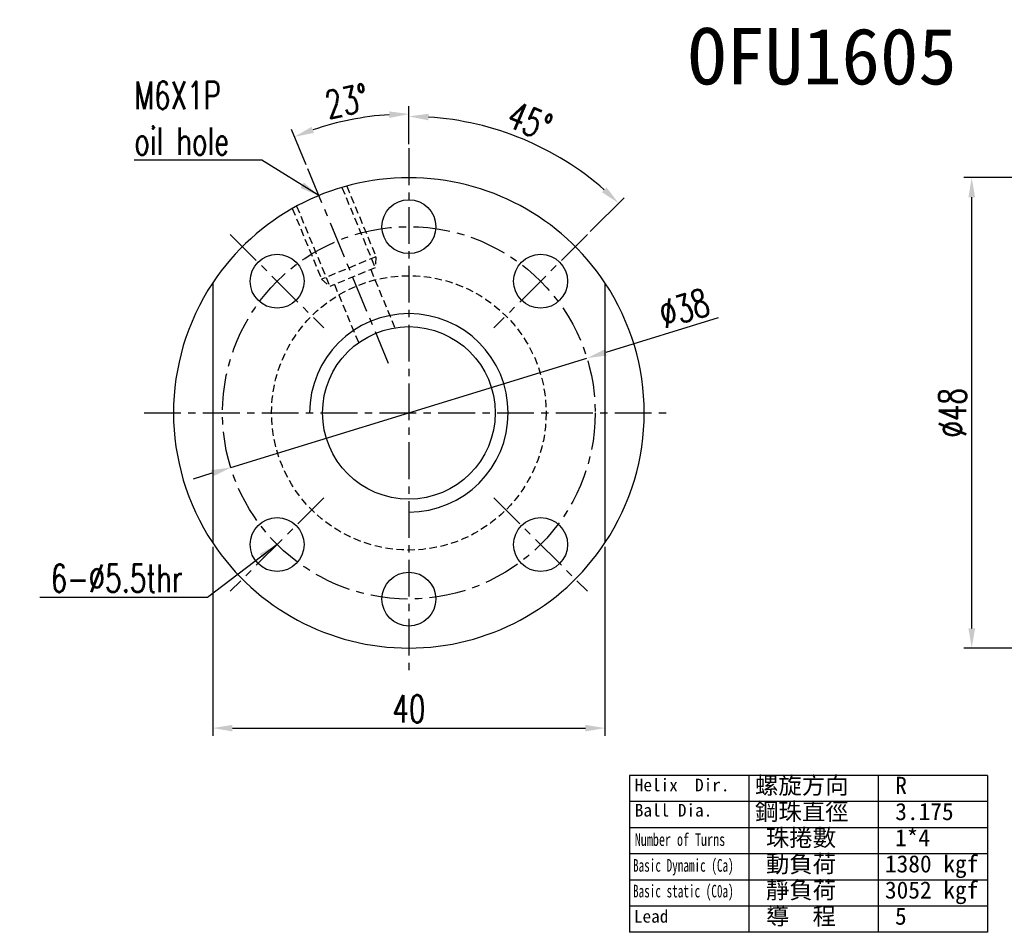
# Model space of a CAD drawing. Extents: x 473 to 1084, y -122 to 208.
# Tile 1 of 50: x 895 to 995, y -122 to -28. Entities that reach past the tile are written whole.
import ezdxf
from ezdxf.enums import TextEntityAlignment as Align

# ---------------------------------------------------------------- set-up
doc = ezdxf.new("R2010")
doc.units = 0
doc.header["$MEASUREMENT"] = 0
doc.header["$PDMODE"] = 1
doc.linetypes.add('CENTER', pattern=[2, 1.25, -0.25, 0.25, -0.25])
doc.linetypes.add('HIDDEN', pattern=[0.375, 0.25, -0.125])
doc.layers.get('DEFPOINTS').update_dxf_attribs({"linetype": 'CONTINUOUS'})
for name, color, linetype in [('CHA', 2, 'CONTINUOUS'), ('CL', 1, 'CENTER'), ('DIM', 4, 'CONTINUOUS'), ('HID', 2, 'HIDDEN'), ('OUT', 3, 'CONTINUOUS')]:
    doc.layers.add(name, color=color, linetype=linetype)
doc.styles.add('CHN', font='SIMPLEX.shx', dxfattribs={"width": 0.7, "bigfont": 'CHINESET.shx'})
doc.styles.add('DIM-7', font='SIMPLEX.shx', dxfattribs={"width": 0.7, "bigfont": 'chineset.shx'})
doc.styles.add('T', font='kaiu.ttf')
doc.dimstyles.get("Standard").update_dxf_attribs({"dimscale": 0, "dimtxt": 4, "dimasz": 3, "dimexe": 1, "dimexo": 0.5, "dimgap": 1, "dimtad": 1, "dimdsep": 46, "dimtxsty": 'CHN', "dimcen": 0.09, "dimclrd": 256, "dimclre": 256, "dimclrt": 256, "dimadec": 0, "dimazin": 0, "dimtp": 1, "dimtm": 1, "dimtfac": 0.6, "dimtix": 1, "dimtmove": 2, "dimatfit": 3, "dimfxl": 1, "dimtvp": 0.85, "dimtolj": 1, "dimarcsym": 0})

# ---------------------------------------------------------------- blocks, each defined once
blk = doc.blocks.new('*D15')
at = {"layer": 'DEFPOINTS', "color": 0, "transparency": 16777216}
for p in [(914.64, -81.83), (954.64, -81.83), (954.64, -100.73)]:
    blk.add_point(p, dxfattribs=at)
at = {"layer": 'DIM', "color": 7, "lineweight": -2, "transparency": 16777216}
for p, q in [((914.64, -82.23), (914.64, -101.53)), ((954.64, -82.23), (954.64, -101.53)), ((916.64, -100.73), (952.64, -100.73))]:
    blk.add_line(p, q, dxfattribs=at)
at = {"layer": 'DIM', "color": 7, "transparency": 16777216}
for points in [[(916.64, -100.4), (916.64, -101.07), (914.64, -100.73)], [(952.64, -100.4), (952.64, -101.07), (954.64, -100.73)]]:
    blk.add_solid(points, dxfattribs=at)
at = {"layer": 'DIM', "color": 7, "transparency": 16777216, "insert": (934.64, -98.77), "char_height": 2.8, "attachment_point": 5, "style": 'CHN'}
blk.add_mtext('\\A1;40', dxfattribs=at)
blk = doc.blocks.new('*D17')
at = {"layer": 'DEFPOINTS', "color": 0, "transparency": 16777216}
for p in [(992.04, -44.56), (1000.57, -44.56), (1000.57, -92.56)]:
    blk.add_point(p, dxfattribs=at)
at = {"layer": 'DIM', "color": 0, "lineweight": -2, "transparency": 16777216}
for p, q in [((1000.17, -44.56), (991.24, -44.56)), ((992.04, -90.56), (992.04, -46.56)), ((1000.17, -92.56), (991.24, -92.56))]:
    blk.add_line(p, q, dxfattribs=at)
at = {"layer": 'DIM', "color": 0, "transparency": 16777216}
for points in [[(991.71, -46.56), (992.38, -46.56), (992.04, -44.56)], [(991.71, -90.56), (992.38, -90.56), (992.04, -92.56)]]:
    blk.add_solid(points, dxfattribs=at)
at = {"layer": 'DIM', "color": 0, "transparency": 16777216, "insert": (990.08, -68.56), "char_height": 2.8, "attachment_point": 5, "rotation": 90, "style": 'CHN'}
blk.add_mtext('\\A1;%%C48', dxfattribs=at)
blk = doc.blocks.new('*D20')
at = {"layer": 'DEFPOINTS', "color": 0, "transparency": 16777216}
for p in [(930.66, -38.33), (934.64, -41.56), (924.31, -43.62), (932.54, -63.49), (934.64, -97.56)]:
    blk.add_point(p, dxfattribs=at)
at = {"layer": 'DIM', "color": 0, "lineweight": -2, "transparency": 16777216}
for p, q in [((934.64, -41.16), (934.64, -37.27)), ((924.15, -43.25), (922.66, -39.65))]:
    blk.add_line(p, q, dxfattribs=at)
blk.add_arc((934.64, -68.56), 30.49, 93.7587, 108.7413, dxfattribs=at)
at = {"layer": 'DIM', "color": 0, "transparency": 16777216}
for points in [[(932.63, -37.8), (932.65, -38.47), (934.64, -38.07)], [(924.96, -40), (924.72, -39.38), (922.97, -40.39)]]:
    blk.add_solid(points, dxfattribs=at)
at = {"layer": 'DIM', "color": 0, "transparency": 16777216, "insert": (928.31, -36.74), "char_height": 2.8, "attachment_point": 5, "rotation": 11.25, "style": 'CHN'}
blk.add_mtext('\\A1;23°', dxfattribs=at)
blk = doc.blocks.new('*D21')
at = {"layer": 'DEFPOINTS', "color": 0, "transparency": 16777216}
for p in [(934.64, -41.56), (949.77, -42.36), (952.85, -50.36), (943.3, -59.9), (934.64, -97.56)]:
    blk.add_point(p, dxfattribs=at)
at = {"layer": 'DIM', "color": 0, "lineweight": -2, "transparency": 16777216}
for p, q in [((934.64, -41.16), (934.64, -37.51)), ((953.13, -50.07), (956.6, -46.61))]:
    blk.add_line(p, q, dxfattribs=at)
blk.add_arc((934.64, -68.56), 30.25, 48.7882, 86.2118, dxfattribs=at)
at = {"layer": 'DIM', "color": 0, "transparency": 16777216}
for points in [[(936.63, -38.71), (936.65, -38.04), (934.64, -38.31)], [(954.8, -45.56), (954.34, -46.05), (956.03, -47.17)]]:
    blk.add_solid(points, dxfattribs=at)
at = {"layer": 'DIM', "color": 0, "transparency": 16777216, "insert": (946.97, -38.8), "char_height": 2.8, "attachment_point": 5, "rotation": 337.5, "style": 'CHN'}
blk.add_mtext('\\A1;45°', dxfattribs=at)
blk = doc.blocks.new('*D22')
at = {"layer": 'DEFPOINTS', "color": 0, "transparency": 16777216}
for p in [(952.8, -62.98), (916.48, -74.14)]:
    blk.add_point(p, dxfattribs=at)
at = {"layer": 'DIM', "color": 0, "lineweight": -2, "transparency": 16777216}
for p, q in [((966.18, -58.87), (954.71, -62.4)), ((916.48, -74.14), (952.8, -62.98)), ((914.56, -74.73), (912.65, -75.32))]:
    blk.add_line(p, q, dxfattribs=at)
at = {"layer": 'DIM', "color": 0, "transparency": 16777216}
for points in [[(954.61, -62.08), (954.81, -62.71), (952.8, -62.98)], [(914.47, -74.41), (914.66, -75.05), (916.48, -74.14)]]:
    blk.add_solid(points, dxfattribs=at)
at = {"layer": 'DIM', "color": 0, "transparency": 16777216, "insert": (962.71, -57.89), "char_height": 2.8, "attachment_point": 5, "rotation": 17.081, "style": 'CHN'}
blk.add_mtext('\\A1;∅38', dxfattribs=at)

msp = doc.modelspace()

# ---------------------------------------------------------------- linework, layer by layer
at = {"layer": 'CL', "color": 7, "ltscale": 3}
for p, q in [((934.638, -41.564), (934.638, -95.564)), ((924.305, -43.619), (932.536, -63.49)), ((916.43, -50.356), (925.975, -59.902)), ((952.846, -50.356), (943.3, -59.902)), ((907.638, -68.564), (961.638, -68.564)), ((925.975, -77.226), (916.43, -86.772)), ((943.3, -77.226), (952.846, -86.772))]:
    msp.add_line(p, q, dxfattribs=at)
msp.add_circle((934.638, -68.564), 19, dxfattribs=at)
at = {"layer": 'DIM', "color": 7}
for p, q in [((993.655, -105.555), (957.151, -105.555)), ((957.151, -105.555), (957.151, -121.568)), ((969.319, -105.555), (969.319, -121.568)), ((982.487, -105.555), (982.487, -121.568)), ((993.655, -105.555), (993.655, -121.568)), ((993.655, -108.224), (957.151, -108.224)), ((993.655, -110.893), (957.151, -110.893)), ((993.655, -113.562), (957.151, -113.562)), ((993.655, -116.231), (957.151, -116.231)), ((993.655, -118.899), (957.151, -118.899)), ((993.655, -121.568), (957.151, -121.568))]:
    msp.add_line(p, q, dxfattribs=at)
for radius, start, end in [(24, 146.44269, 213.55731), (24, 326.44269, 33.55731), (10.125, 270, 180)]:
    msp.add_arc((934.638, -68.564), radius, start, end, dxfattribs=at)
at = {"layer": 'HID', "color": 7, "ltscale": 3}
for p, q in [((927.813, -45.555), (931.207, -53.749)), ((928.297, -45.417), (931.286, -52.634)), ((922.754, -47.713), (925.743, -54.93)), ((923.193, -47.468), (926.588, -55.663)), ((931.286, -52.634), (925.743, -54.93)), ((931.286, -52.634), (931.207, -53.749)), ((931.207, -53.749), (926.588, -55.663)), ((930.745, -53.941), (933.256, -60.004)), ((925.743, -54.93), (926.588, -55.663)), ((927.05, -55.471), (929.561, -61.534))]:
    msp.add_line(p, q, dxfattribs=at)
msp.add_circle((934.638, -68.564), 14, dxfattribs=at)
at = {"layer": 'OUT', "color": 7}
for p, q in [((914.638, -55.298), (914.638, -81.831)), ((954.638, -55.298), (954.638, -81.831))]:
    msp.add_line(p, q, dxfattribs=at)
for centre, radius in [((934.638, -49.564), 2.75), ((921.203, -55.129), 2.75), ((948.073, -55.129), 2.75), ((934.638, -68.564), 8.8), ((921.203, -81.999), 2.75), ((948.073, -81.999), 2.75), ((934.638, -87.564), 2.75)]:
    msp.add_circle(centre, radius, dxfattribs=at)
for start, end in [(33.55731, 146.44269), (213.55731, 326.44269)]:
    msp.add_arc((934.638, -68.564), 24, start, end, dxfattribs=at)

# ---------------------------------------------------------------- texts
at = {"layer": 'CHA', "color": 0, "style": 'T'}
msp.add_text('OFU1605', height=5.76, dxfattribs=at).set_placement((976.804, -32.171), align=Align.MIDDLE)
at = {"layer": 'DIM', "color": 7, "style": 'T'}
for s, height, p in [('Helix  Dir.', 1.29024, (957.681, -107.179)), ('螺旋方向', 1.75, (969.938, -107.45)), ('R', 1.75, (984.243, -107.45)), ('Ball Dia.', 1.2902, (957.681, -109.756)), ('鋼珠直徑', 1.75, (969.938, -110.119)), ('3.175', 1.75, (984.243, -110.119)), ('珠捲數', 1.75, (971.049, -112.787)), ('1*4', 1.75, (984.217, -112.787)), ('動負荷', 1.75, (971.049, -115.456)), ('1380 kgf', 1.75, (983.191, -115.456)), ('靜負荷', 1.75, (971.049, -118.125)), ('3052 kgf', 1.75, (983.191, -118.125)), ('Lead', 1.2902, (957.589, -120.583)), ('導  程', 1.75, (971.049, -120.794)), ('5', 1.75, (984.217, -120.794))]:
    msp.add_text(s, height=height, dxfattribs=at).set_placement(p)
for s, width, p in [('Number of Turns', 0.7, (957.681, -112.748)), ('Basic Dynamic (Ca)', 0.65, (957.497, -115.384)), ('Basic static (C0a)', 0.65, (957.497, -118.005))]:
    msp.add_text(s, height=1.29024, dxfattribs=dict(at, width=width)).set_placement(p)
at = {"layer": 'DIM', "color": 7, "char_height": 2.8}
for s, insert, attachment_point, style in [('M6X1P\\Poil hole', (906.64, -38.498), 4, 'DIM-7'), ('6-%%C5.5thr', (911.56, -85.452), 6, 'CHN')]:
    msp.add_mtext(s, dxfattribs=dict(at, insert=insert, attachment_point=attachment_point, style=style))

# ---------------------------------------------------------------- dimensions: what is measured, and where the dimension line sits
at = {"layer": 'DIM', "color": 7}
for base, line1, picture, middle in [((930.658, -38.333), ((924.305, -43.619), (932.536, -63.49)), '*D20', (928.306, -36.735)), ((949.765, -42.363), ((952.846, -50.356), (943.3, -59.902)), '*D21', (946.966, -38.801))]:
    dim = msp.add_angular_dim_2l(base=base, line1=line1, line2=((934.638, -41.564), (934.638, -97.564)), dimstyle='Standard', override={"dimscale": 0.8, "dimtxt": 3.5, "dimasz": 2.5, "dimgap": 0.7, "dimclrd": 0, "dimclre": 0, "dimclrt": 0, "dimtp": 0.1, "dimtm": 0, "dimtmove": 0}, dxfattribs=at)
    dim.commit()
    dim.dimension.update_dxf_attribs({"geometry": picture, "text_midpoint": middle})
dim = msp.add_linear_dim(base=(992.042, -44.564), p1=(1000.571, -92.564), p2=(1000.571, -44.564), angle=90, text='%%C<>', dimstyle='Standard', override={"dimscale": 0.8, "dimtxt": 3.5, "dimasz": 2.5, "dimgap": 0.7, "dimclrd": 0, "dimclre": 0, "dimclrt": 0, "dimtp": 0.1, "dimtm": 0, "dimtmove": 0}, dxfattribs=at)
dim.commit()
dim.dimension.update_dxf_attribs({"geometry": '*D17', "text_midpoint": (990.082, -68.564)})
dim = msp.add_diameter_dim_2p(p1=(916.476, -74.145), p2=(952.799, -62.983), dimstyle='Standard', override={"dimscale": 0.8, "dimtxt": 3.5, "dimasz": 2.5, "dimgap": 0.7, "dimclrd": 0, "dimclrt": 0, "dimtp": 0.1, "dimtm": 0, "dimtmove": 0}, dxfattribs=at)
dim.commit()
dim.dimension.update_dxf_attribs({"geometry": '*D22', "text_midpoint": (963.282, -59.762), "dimtype": 163})
dim = msp.add_linear_dim(base=(954.638, -100.732), p1=(914.638, -81.831), p2=(954.638, -81.831), dimstyle='Standard', override={"dimscale": 0.8, "dimtxt": 3.5, "dimasz": 2.5, "dimgap": 0.7, "dimclrd": 7, "dimclre": 7, "dimclrt": 7, "dimtp": 0.1, "dimtm": 0, "dimtmove": 0}, dxfattribs=at)
dim.commit()
dim.dimension.update_dxf_attribs({"geometry": '*D15', "text_midpoint": (934.638, -98.772)})

# ---------------------------------------------------------------- leaders
at = {"layer": 'DIM', "color": 7, "annotation_type": 0, "has_hookline": 1, "hookline_direction": 1}
for points, override, text_width in [([(925.453, -46.391), (919.654, -42.792), (917.654, -42.792)], {"dimscale": 0.8, "dimtxt": 3.5, "dimasz": 2.5, "dimgap": 0.7, "dimclrd": 0, "dimtp": 0.1, "dimtm": 0, "dimtmove": 0}, 10.453), ([(921.203, -81.999), (914.12, -87.412), (912.12, -87.412)], {"dimscale": 0.8, "dimtxt": 3.5, "dimasz": 2.5, "dimgap": 0.7, "dimclrd": 7, "dimtp": 0.1, "dimtm": 0, "dimtmove": 0}, 14.56)]:
    msp.add_leader(points, dimstyle='Standard', override=override, dxfattribs=dict(at, text_width=text_width))

doc.saveas('drawing.dxf')
